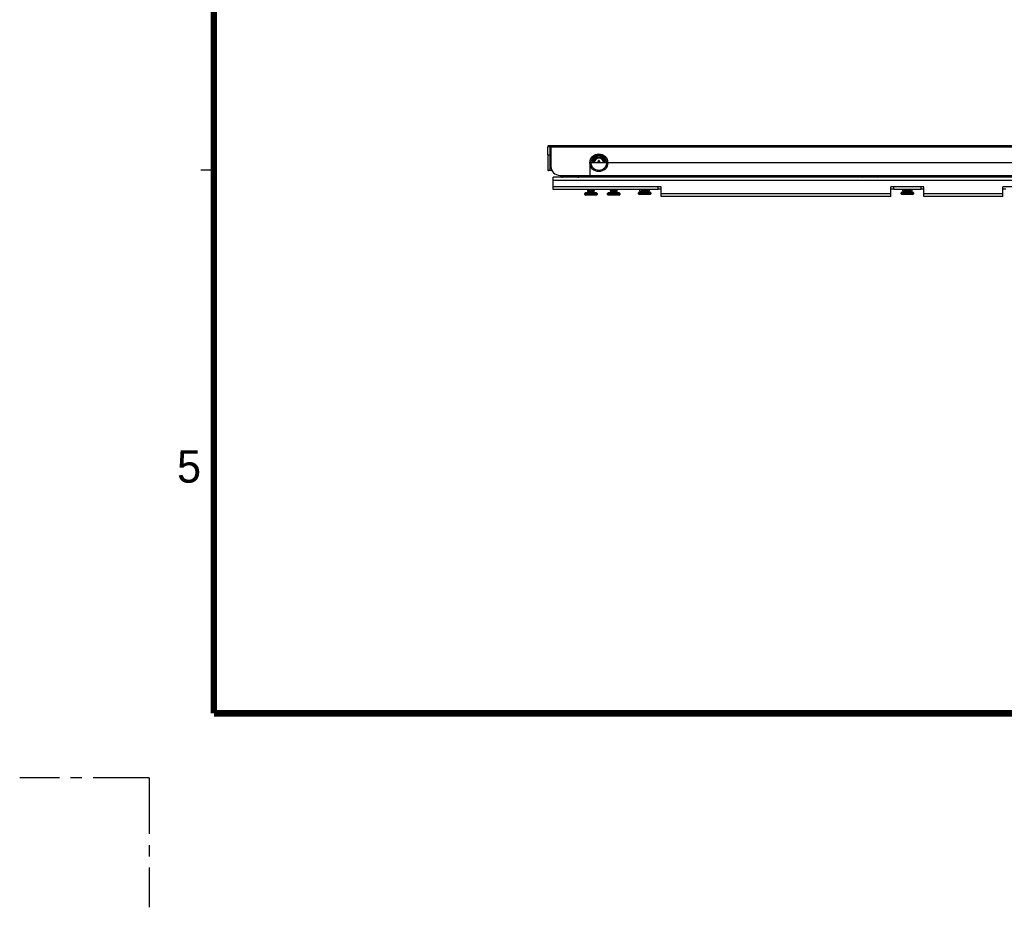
# Model space of a CAD drawing. Header units: millimetres. Extents: x 0 to 1852, y 0 to 1359.
# Tile 1 of 54: x 0 to 431, y 0 to 389. Entities that reach past the tile are written whole.
import ezdxf

# ---------------------------------------------------------------- set-up
doc = ezdxf.new("R2010")
doc.units = ezdxf.units.MM
doc.header["$LTSCALE"] = 65.395
doc.linetypes.add('CENTER', pattern=[0.6, 0.375, -0.075, 0.075, -0.075])
doc.layers.get('0').update_dxf_attribs({"linetype": 'CONTINUOUS'})
doc.layers.add('02___PRT_ALL_AXES', color=7, linetype='CONTINUOUS')
doc.layers.add('DEFAULT_1', color=7, linetype='CENTER')
doc.styles.add('TEXTSTYLE_2', font='txt')

msp = doc.modelspace()

# ---------------------------------------------------------------- linework, layer by layer
at = {"color": 7, "linetype": 'Continuous'}
for p, q in [((231.071, 333.461), (231.071, 333.541)), ((231.071, 333.541), (775.751, 333.541)), ((231.071, 329.465), (231.071, 332.906)), ((232.071, 332.906), (231.071, 332.906)), ((231.271, 333.106), (232.271, 333.106)), ((232.071, 329.465), (232.071, 333.106)), ((232.411, 332.29), (232.071, 332.29)), ((232.411, 332.143), (232.071, 332.143)), ((232.071, 332.036), (232.411, 332.036)), ((232.271, 333.311), (232.421, 333.461)), ((232.271, 332.511), (232.271, 333.311)), ((232.421, 332.361), (232.271, 332.511)), ((232.411, 333.411), (232.411, 324.424)), ((774.411, 333.411), (232.411, 333.411)), ((774.411, 332.711), (232.411, 332.711)), ((231.071, 329.465), (232.471, 329.465)), ((231.171, 322.654), (231.171, 329.465)), ((231.971, 329.465), (231.971, 322.654)), ((232.411, 331.683), (232.071, 331.683)), ((249.651, 319.957), (249.651, 326.017)), ((249.651, 326.017), (757.651, 326.017)), ((252.511, 326.165), (252.511, 326.017)), ((252.511, 326.165), (253.061, 326.165)), ((252.661, 326.017), (252.661, 326.165)), ((253.211, 326.315), (253.211, 326.865)), ((253.611, 326.865), (253.211, 326.865)), ((253.211, 326.715), (253.611, 326.715)), ((253.611, 326.865), (253.611, 326.315)), ((253.761, 326.165), (254.311, 326.165)), ((254.161, 326.165), (254.161, 326.017)), ((254.311, 326.017), (254.311, 326.165)), ((79.286, 322.808), (84.949, 322.808)), ((231.171, 322.654), (232.879, 322.654)), ((232.954, 322.506), (231.321, 322.506)), ((236.411, 320.424), (770.411, 320.424)), ((236.411, 320.355), (245.412, 320.355)), ((249.651, 320.117), (757.651, 320.117)), ((249.651, 320.017), (757.651, 320.017)), ((757.651, 319.957), (249.651, 319.957)), ((252.611, 312.453), (247.211, 312.453)), ((252.611, 312.053), (247.211, 312.053)), ((252.311, 312.753), (247.511, 312.753)), ((252.311, 311.753), (247.511, 311.753)), ((248.413, 314.007), (248.411, 314.003)), ((248.413, 313.948), (248.411, 313.953)), ((248.413, 313.507), (248.411, 313.503)), ((248.413, 313.448), (248.411, 313.453)), ((248.413, 313.007), (248.411, 313.003)), ((248.411, 313.003), (248.411, 312.753)), ((248.639, 314.233), (248.413, 314.007)), ((248.413, 313.948), (248.634, 313.728)), ((248.639, 313.733), (248.413, 313.507)), ((248.413, 313.448), (248.634, 313.228)), ((248.639, 313.233), (248.413, 313.007)), ((248.609, 314.253), (248.634, 314.228)), ((251.184, 313.973), (251.409, 314.198)), ((251.184, 313.473), (251.409, 313.698)), ((251.409, 313.757), (251.189, 313.978)), ((251.409, 313.257), (251.189, 313.478)), ((251.409, 314.198), (251.411, 314.203)), ((251.409, 313.757), (251.411, 313.753)), ((251.409, 313.698), (251.411, 313.703)), ((251.409, 313.257), (251.411, 313.253)), ((251.411, 314.253), (251.411, 314.203)), ((251.411, 313.753), (251.411, 313.703)), ((251.411, 312.753), (251.411, 313.203)), ((252.611, 312.453), (252.611, 312.053)), ((262.611, 312.453), (257.211, 312.453)), ((262.611, 312.053), (257.211, 312.053)), ((262.311, 312.753), (257.511, 312.753)), ((262.311, 311.753), (257.511, 311.753)), ((258.413, 314.007), (258.411, 314.003)), ((258.413, 313.948), (258.411, 313.953)), ((258.413, 313.507), (258.411, 313.503)), ((258.413, 313.448), (258.411, 313.453)), ((258.413, 313.007), (258.411, 313.003)), ((258.411, 313.003), (258.411, 312.753)), ((258.639, 314.233), (258.413, 314.007)), ((258.413, 313.948), (258.634, 313.728)), ((258.639, 313.733), (258.413, 313.507)), ((258.413, 313.448), (258.634, 313.228)), ((258.639, 313.233), (258.413, 313.007)), ((258.609, 314.253), (258.634, 314.228)), ((261.184, 313.973), (261.409, 314.198)), ((261.184, 313.473), (261.409, 313.698)), ((261.409, 313.757), (261.189, 313.978)), ((261.409, 313.257), (261.189, 313.478)), ((261.409, 314.198), (261.411, 314.203)), ((261.409, 313.757), (261.411, 313.753)), ((261.409, 313.698), (261.411, 313.703)), ((261.409, 313.257), (261.411, 313.253)), ((261.411, 314.253), (261.411, 314.203)), ((261.411, 313.753), (261.411, 313.703)), ((261.411, 312.753), (261.411, 313.203)), ((262.611, 312.453), (262.611, 312.053)), ((276.111, 312.753), (270.711, 312.753)), ((276.111, 312.353), (270.711, 312.353)), ((275.811, 313.053), (271.011, 313.053)), ((275.811, 312.053), (271.011, 312.053)), ((271.913, 313.807), (271.911, 313.803)), ((271.913, 313.748), (271.911, 313.753)), ((271.913, 313.307), (271.911, 313.303)), ((271.911, 313.303), (271.911, 313.053)), ((271.913, 314.248), (272.134, 314.028)), ((272.139, 314.033), (271.913, 313.807)), ((271.913, 313.748), (272.134, 313.528)), ((272.139, 313.533), (271.913, 313.307)), ((274.684, 313.773), (274.909, 313.998)), ((274.909, 313.557), (274.689, 313.778)), ((274.909, 314.057), (274.714, 314.253)), ((274.909, 314.057), (274.911, 314.053)), ((274.909, 313.998), (274.911, 314.003)), ((274.909, 313.557), (274.911, 313.553)), ((274.911, 314.053), (274.911, 314.003)), ((274.911, 313.053), (274.911, 313.503)), ((276.111, 312.753), (276.111, 312.353)), ((280.611, 314.353), (279.411, 314.353)), ((382.411, 314.353), (381.211, 314.353)), ((391.111, 312.753), (385.711, 312.753)), ((391.111, 312.353), (385.711, 312.353)), ((390.811, 313.053), (386.011, 313.053)), ((390.811, 312.053), (386.011, 312.053)), ((386.913, 313.807), (386.911, 313.803)), ((386.913, 313.748), (386.911, 313.753)), ((386.913, 313.307), (386.911, 313.303)), ((386.911, 313.303), (386.911, 313.053)), ((386.913, 314.248), (387.134, 314.028)), ((387.139, 314.033), (386.913, 313.807)), ((386.913, 313.748), (387.134, 313.528)), ((387.139, 313.533), (386.913, 313.307)), ((389.684, 313.773), (389.909, 313.998)), ((389.909, 313.557), (389.689, 313.778)), ((389.909, 314.057), (389.714, 314.253)), ((389.909, 314.057), (389.911, 314.053)), ((389.909, 313.998), (389.911, 314.003)), ((389.909, 313.557), (389.911, 313.553)), ((389.911, 314.053), (389.911, 314.003)), ((389.911, 313.053), (389.911, 313.503)), ((391.111, 312.753), (391.111, 312.353)), ((395.611, 314.353), (394.411, 314.353)), ((431.411, 314.353), (430.211, 314.353))]:
    msp.add_line(p, q, dxfattribs=at)
at = {"color": 3, "linetype": 'Continuous'}
for p, q in [((231.071, 333.461), (775.751, 333.461)), ((233.411, 314.253), (233.411, 319.653)), ((773.411, 319.653), (233.411, 319.653)), ((773.411, 318.153), (233.411, 318.153)), ((280.611, 315.453), (233.411, 315.453)), ((279.411, 314.253), (279.411, 315.453)), ((280.611, 311.153), (280.611, 315.453)), ((381.211, 311.153), (381.211, 315.453)), ((395.611, 315.453), (381.211, 315.453)), ((382.411, 314.253), (382.411, 315.453)), ((394.411, 314.253), (394.411, 315.453)), ((395.611, 311.153), (395.611, 315.453)), ((430.211, 311.153), (430.211, 315.453)), ((446.611, 315.453), (430.211, 315.453)), ((279.411, 314.253), (233.411, 314.253)), ((271.411, 313.653), (271.411, 314.253)), ((275.411, 314.253), (275.411, 313.653)), ((381.211, 312.353), (280.611, 312.353)), ((381.211, 311.153), (280.611, 311.153)), ((394.411, 314.253), (382.411, 314.253)), ((386.411, 313.653), (386.411, 314.253)), ((390.411, 314.253), (390.411, 313.653)), ((430.211, 312.353), (395.611, 312.353)), ((430.211, 311.153), (395.611, 311.153))]:
    msp.add_line(p, q, dxfattribs=at)
at = {"color": 5, "linetype": 'Continuous', "const_width": 2.832}
for points in [[(84.949, 84.949), (84.949, 1274.242)], [(1766.949, 84.949), (84.949, 84.949)]]:
    msp.add_lwpolyline(points, dxfattribs=at)
at = {"color": 7, "linetype": 'Continuous'}
for radius in [3.897, 3.377]:
    msp.add_circle((253.411, 325.965), radius, dxfattribs=at)
for centre, radius, start, end in [((231.271, 332.906), 0.2, 89.99996, 180), ((253.411, 325.965), 2.973, 3.6, 180), ((253.411, 325.965), 2.454, 0, 180), ((253.411, 325.965), 2, 1.5146, 176.4), ((236.411, 324.424), 4, 180, 270), ((253.061, 326.315), 0.15, 270, 360), ((253.761, 326.315), 0.15, 180, 270), ((231.321, 322.686), 0.18, 191.70788, 270), ((237.565, 320.953), 1.3, 207.35074, 270), ((244.257, 320.953), 1.3, 270, 332.64926), ((368.815, 320.953), 1.3, 228.23389, 270), ((375.507, 320.953), 1.3, 270, 311.76615), ((247.511, 312.453), 0.3, 90, 180), ((247.511, 312.053), 0.3, 180, 270), ((252.311, 312.453), 0.3, 0, 90), ((252.311, 312.053), 0.3, 270, 360), ((257.511, 312.453), 0.3, 90, 180), ((257.511, 312.053), 0.3, 180, 270), ((262.311, 312.453), 0.3, 0, 90), ((262.311, 312.053), 0.3, 270, 360), ((271.011, 312.753), 0.3, 90, 180), ((271.011, 312.353), 0.3, 180, 270), ((275.811, 312.753), 0.3, 0, 90), ((275.811, 312.353), 0.3, 270, 360), ((386.011, 312.753), 0.3, 90, 180), ((386.011, 312.353), 0.3, 180, 270), ((390.811, 312.753), 0.3, 0, 90), ((390.811, 312.353), 0.3, 270, 360)]:
    msp.add_arc(centre, radius, start, end, dxfattribs=at)
at = {"color": 3, "linetype": 'Continuous'}
for centre, start, end in [((272.611, 313.653), 180, 210.19017), ((274.211, 313.653), 329.80983, 360), ((387.611, 313.653), 180, 210.19017), ((389.211, 313.653), 329.80983, 360)]:
    msp.add_arc(centre, 1.2, start, end, dxfattribs=at)
at = {"color": 7, "linetype": 'Continuous'}
for points, knots in [([(248.411, 313.953), (248.411, 313.956), (248.418, 313.961), (248.428, 313.965), (248.446, 313.97), (248.478, 313.977), (248.526, 313.984), (248.587, 313.992), (248.66, 313.999), (248.744, 314.007), (248.878, 314.018), (249.068, 314.03), (249.317, 314.045), (249.588, 314.061), (249.872, 314.076), (250.157, 314.091), (250.432, 314.106), (250.689, 314.121), (250.886, 314.134), (251.027, 314.144), (251.118, 314.152), (251.197, 314.159), (251.265, 314.167), (251.32, 314.174), (251.362, 314.182), (251.388, 314.188), (251.403, 314.194), (251.407, 314.197), (251.409, 314.198)], [0, 0, 0, 0, 0.0034426, 0.0065998, 0.0108318, 0.0225813, 0.0386924, 0.0590502, 0.0834845, 0.1117751, 0.1436678, 0.2170522, 0.3009341, 0.3922147, 0.4875176, 0.5833101, 0.6760411, 0.762282, 0.8388425, 0.8725911, 0.9028959, 0.9294786, 0.9521003, 0.9705644, 0.9847195, 0.9944916, 0.9977532, 1, 1, 1, 1]), ([(248.411, 313.453), (248.411, 313.456), (248.418, 313.461), (248.428, 313.465), (248.446, 313.47), (248.478, 313.477), (248.526, 313.484), (248.587, 313.492), (248.66, 313.499), (248.744, 313.507), (248.878, 313.518), (249.068, 313.53), (249.317, 313.545), (249.588, 313.561), (249.872, 313.576), (250.157, 313.591), (250.432, 313.606), (250.689, 313.621), (250.886, 313.634), (251.027, 313.644), (251.118, 313.652), (251.197, 313.659), (251.265, 313.667), (251.32, 313.674), (251.362, 313.682), (251.388, 313.688), (251.403, 313.694), (251.407, 313.697), (251.409, 313.698)], [0, 0, 0, 0, 0.0034426, 0.0065997, 0.0108319, 0.0225818, 0.0386935, 0.059052, 0.0834867, 0.1117775, 0.1436702, 0.2170535, 0.3009365, 0.392217, 0.4875179, 0.5833072, 0.6760373, 0.7622783, 0.8388388, 0.8725875, 0.9028925, 0.929476, 0.9520985, 0.9705636, 0.9847192, 0.9944915, 0.9977532, 1, 1, 1, 1]), ([(251.411, 314.253), (251.411, 314.249), (251.404, 314.245), (251.395, 314.241), (251.376, 314.235), (251.345, 314.229), (251.297, 314.221), (251.236, 314.214), (251.163, 314.206), (251.078, 314.198), (250.944, 314.188), (250.755, 314.175), (250.505, 314.16), (250.234, 314.145), (249.95, 314.13), (249.666, 314.115), (249.39, 314.1), (249.134, 314.085), (248.936, 314.072), (248.796, 314.061), (248.705, 314.053), (248.625, 314.046), (248.558, 314.038), (248.503, 314.031), (248.461, 314.024), (248.434, 314.017), (248.42, 314.011), (248.415, 314.009), (248.413, 314.007)], [0, 0, 0, 0, 0.0034427, 0.0065998, 0.0108319, 0.0225815, 0.0386925, 0.0590502, 0.0834844, 0.111775, 0.1436678, 0.217053, 0.3009357, 0.3922162, 0.4875195, 0.5833127, 0.676044, 0.7622839, 0.8388437, 0.8725921, 0.9028968, 0.9294794, 0.952101, 0.9705647, 0.9847196, 0.9944916, 0.9977532, 1, 1, 1, 1]), ([(251.411, 313.753), (251.411, 313.749), (251.404, 313.745), (251.395, 313.741), (251.376, 313.735), (251.345, 313.729), (251.297, 313.721), (251.236, 313.714), (251.163, 313.706), (251.078, 313.698), (250.944, 313.688), (250.755, 313.675), (250.505, 313.66), (250.234, 313.645), (249.95, 313.63), (249.666, 313.615), (249.39, 313.6), (249.134, 313.585), (248.936, 313.572), (248.796, 313.561), (248.705, 313.553), (248.625, 313.546), (248.558, 313.538), (248.503, 313.531), (248.461, 313.524), (248.434, 313.517), (248.42, 313.511), (248.415, 313.509), (248.413, 313.507)], [0, 0, 0, 0, 0.0034427, 0.0065999, 0.0108321, 0.0225822, 0.0386936, 0.0590516, 0.0834858, 0.1117766, 0.1436699, 0.2170569, 0.3009429, 0.3922242, 0.4875269, 0.5833195, 0.6760504, 0.7622878, 0.838845, 0.8725928, 0.9028973, 0.9294799, 0.9521016, 0.9705654, 0.9847201, 0.9944917, 0.9977532, 1, 1, 1, 1]), ([(251.411, 313.253), (251.411, 313.249), (251.404, 313.245), (251.395, 313.241), (251.376, 313.235), (251.345, 313.229), (251.297, 313.221), (251.236, 313.214), (251.163, 313.206), (251.078, 313.198), (250.944, 313.188), (250.755, 313.175), (250.505, 313.16), (250.234, 313.145), (249.95, 313.13), (249.666, 313.115), (249.39, 313.1), (249.134, 313.085), (248.936, 313.072), (248.796, 313.061), (248.705, 313.053), (248.625, 313.046), (248.558, 313.038), (248.503, 313.031), (248.461, 313.024), (248.434, 313.017), (248.42, 313.011), (248.415, 313.009), (248.413, 313.007)], [0, 0, 0, 0, 0.0034427, 0.0065999, 0.0108322, 0.0225827, 0.0386947, 0.0590538, 0.0834889, 0.1117801, 0.1436736, 0.2170607, 0.3009467, 0.3922277, 0.4875274, 0.5833175, 0.6760479, 0.7622864, 0.8388429, 0.8725903, 0.9028948, 0.9294779, 0.9521001, 0.9705646, 0.9847197, 0.9944917, 0.9977533, 1, 1, 1, 1]), ([(248.639, 313.733), (248.642, 313.736), (248.655, 313.742), (248.679, 313.749), (248.715, 313.756), (248.761, 313.763), (248.817, 313.771), (248.882, 313.778), (248.957, 313.786), (249.108, 313.799), (249.347, 313.817), (249.678, 313.838), (249.971, 313.856), (250.207, 313.871), (250.378, 313.882), (250.539, 313.894), (250.688, 313.905), (250.821, 313.916), (250.936, 313.927), (251.031, 313.938), (251.096, 313.947), (251.137, 313.955), (251.158, 313.961), (251.173, 313.966), (251.181, 313.97), (251.184, 313.973)], [0, 0, 0, 0, 0.0059034, 0.0158361, 0.0299194, 0.0480905, 0.0702217, 0.0961284, 0.1255941, 0.1583607, 0.2734766, 0.4065093, 0.5469405, 0.6164562, 0.6836558, 0.7472039, 0.8058399, 0.8584025, 0.9038555, 0.9413117, 0.9700624, 0.9810141, 0.9896314, 0.9959255, 1, 1, 1, 1]), ([(248.639, 313.233), (248.642, 313.236), (248.655, 313.242), (248.679, 313.249), (248.715, 313.256), (248.761, 313.263), (248.817, 313.271), (248.882, 313.278), (248.957, 313.286), (249.108, 313.299), (249.347, 313.317), (249.678, 313.338), (249.971, 313.356), (250.207, 313.371), (250.378, 313.382), (250.539, 313.394), (250.688, 313.405), (250.821, 313.416), (250.936, 313.427), (251.031, 313.438), (251.096, 313.447), (251.137, 313.455), (251.158, 313.461), (251.173, 313.466), (251.181, 313.47), (251.184, 313.473)], [0, 0, 0, 0, 0.0059019, 0.0158364, 0.029918, 0.0480908, 0.0702206, 0.0961283, 0.1255934, 0.1583602, 0.2734763, 0.4065086, 0.54694, 0.6164555, 0.6836551, 0.7472037, 0.80584, 0.8584022, 0.9038543, 0.9413107, 0.9700622, 0.981013, 0.9896318, 0.9959243, 1, 1, 1, 1]), ([(258.411, 313.953), (258.411, 313.956), (258.418, 313.961), (258.428, 313.965), (258.446, 313.97), (258.478, 313.977), (258.526, 313.984), (258.587, 313.992), (258.66, 313.999), (258.744, 314.007), (258.878, 314.018), (259.068, 314.03), (259.317, 314.045), (259.588, 314.061), (259.872, 314.076), (260.157, 314.091), (260.432, 314.106), (260.689, 314.121), (260.886, 314.134), (261.027, 314.144), (261.118, 314.152), (261.197, 314.159), (261.265, 314.167), (261.32, 314.174), (261.362, 314.182), (261.388, 314.188), (261.403, 314.194), (261.407, 314.197), (261.409, 314.198)], [0, 0, 0, 0, 0.0034426, 0.0065998, 0.0108318, 0.0225813, 0.0386924, 0.0590502, 0.0834845, 0.1117751, 0.1436678, 0.2170522, 0.3009341, 0.3922147, 0.4875176, 0.5833101, 0.6760411, 0.762282, 0.8388425, 0.8725911, 0.9028959, 0.9294786, 0.9521003, 0.9705644, 0.9847195, 0.9944916, 0.9977532, 1, 1, 1, 1]), ([(258.411, 313.453), (258.411, 313.456), (258.418, 313.461), (258.428, 313.465), (258.446, 313.47), (258.478, 313.477), (258.526, 313.484), (258.587, 313.492), (258.66, 313.499), (258.744, 313.507), (258.878, 313.518), (259.068, 313.53), (259.317, 313.545), (259.588, 313.561), (259.872, 313.576), (260.157, 313.591), (260.432, 313.606), (260.689, 313.621), (260.886, 313.634), (261.027, 313.644), (261.118, 313.652), (261.197, 313.659), (261.265, 313.667), (261.32, 313.674), (261.362, 313.682), (261.388, 313.688), (261.403, 313.694), (261.407, 313.697), (261.409, 313.698)], [0, 0, 0, 0, 0.0034426, 0.0065997, 0.0108319, 0.0225818, 0.0386935, 0.059052, 0.0834867, 0.1117775, 0.1436702, 0.2170535, 0.3009365, 0.392217, 0.4875179, 0.5833072, 0.6760373, 0.7622783, 0.8388388, 0.8725875, 0.9028925, 0.929476, 0.9520985, 0.9705636, 0.9847192, 0.9944915, 0.9977532, 1, 1, 1, 1]), ([(261.411, 314.253), (261.411, 314.249), (261.404, 314.245), (261.395, 314.241), (261.376, 314.235), (261.345, 314.229), (261.297, 314.221), (261.236, 314.214), (261.163, 314.206), (261.078, 314.198), (260.944, 314.188), (260.755, 314.175), (260.505, 314.16), (260.234, 314.145), (259.95, 314.13), (259.666, 314.115), (259.39, 314.1), (259.134, 314.085), (258.936, 314.072), (258.796, 314.061), (258.705, 314.053), (258.625, 314.046), (258.558, 314.038), (258.503, 314.031), (258.461, 314.024), (258.434, 314.017), (258.42, 314.011), (258.415, 314.009), (258.413, 314.007)], [0, 0, 0, 0, 0.0034427, 0.0065998, 0.0108319, 0.0225815, 0.0386925, 0.0590502, 0.0834844, 0.111775, 0.1436678, 0.217053, 0.3009357, 0.3922162, 0.4875195, 0.5833127, 0.676044, 0.7622839, 0.8388437, 0.8725921, 0.9028968, 0.9294794, 0.952101, 0.9705647, 0.9847196, 0.9944916, 0.9977532, 1, 1, 1, 1]), ([(261.411, 313.753), (261.411, 313.749), (261.404, 313.745), (261.395, 313.741), (261.376, 313.735), (261.345, 313.729), (261.297, 313.721), (261.236, 313.714), (261.163, 313.706), (261.078, 313.698), (260.944, 313.688), (260.755, 313.675), (260.505, 313.66), (260.234, 313.645), (259.95, 313.63), (259.666, 313.615), (259.39, 313.6), (259.134, 313.585), (258.936, 313.572), (258.796, 313.561), (258.705, 313.553), (258.625, 313.546), (258.558, 313.538), (258.503, 313.531), (258.461, 313.524), (258.434, 313.517), (258.42, 313.511), (258.415, 313.509), (258.413, 313.507)], [0, 0, 0, 0, 0.0034427, 0.0065999, 0.0108321, 0.0225822, 0.0386936, 0.0590516, 0.0834858, 0.1117766, 0.1436699, 0.2170569, 0.3009429, 0.3922242, 0.4875269, 0.5833195, 0.6760504, 0.7622878, 0.838845, 0.8725928, 0.9028973, 0.9294799, 0.9521016, 0.9705654, 0.9847201, 0.9944917, 0.9977532, 1, 1, 1, 1]), ([(261.411, 313.253), (261.411, 313.249), (261.404, 313.245), (261.395, 313.241), (261.376, 313.235), (261.345, 313.229), (261.297, 313.221), (261.236, 313.214), (261.163, 313.206), (261.078, 313.198), (260.944, 313.188), (260.755, 313.175), (260.505, 313.16), (260.234, 313.145), (259.95, 313.13), (259.666, 313.115), (259.39, 313.1), (259.134, 313.085), (258.936, 313.072), (258.796, 313.061), (258.705, 313.053), (258.625, 313.046), (258.558, 313.038), (258.503, 313.031), (258.461, 313.024), (258.434, 313.017), (258.42, 313.011), (258.415, 313.009), (258.413, 313.007)], [0, 0, 0, 0, 0.0034427, 0.0065999, 0.0108322, 0.0225827, 0.0386947, 0.0590538, 0.0834889, 0.1117801, 0.1436736, 0.2170607, 0.3009467, 0.3922277, 0.4875274, 0.5833175, 0.6760479, 0.7622864, 0.8388429, 0.8725903, 0.9028948, 0.9294779, 0.9521001, 0.9705646, 0.9847197, 0.9944917, 0.9977533, 1, 1, 1, 1]), ([(258.639, 313.733), (258.642, 313.736), (258.655, 313.742), (258.679, 313.749), (258.715, 313.756), (258.761, 313.763), (258.817, 313.771), (258.882, 313.778), (258.957, 313.786), (259.108, 313.799), (259.347, 313.817), (259.678, 313.838), (259.971, 313.856), (260.207, 313.871), (260.378, 313.882), (260.539, 313.894), (260.688, 313.905), (260.821, 313.916), (260.936, 313.927), (261.031, 313.938), (261.096, 313.947), (261.137, 313.955), (261.158, 313.961), (261.173, 313.966), (261.181, 313.97), (261.184, 313.973)], [0, 0, 0, 0, 0.0059034, 0.0158361, 0.0299194, 0.0480905, 0.0702217, 0.0961284, 0.1255941, 0.1583607, 0.2734766, 0.4065093, 0.5469405, 0.6164562, 0.6836558, 0.7472039, 0.8058399, 0.8584025, 0.9038555, 0.9413117, 0.9700624, 0.9810141, 0.9896314, 0.9959255, 1, 1, 1, 1]), ([(258.639, 313.233), (258.642, 313.236), (258.655, 313.242), (258.679, 313.249), (258.715, 313.256), (258.761, 313.263), (258.817, 313.271), (258.882, 313.278), (258.957, 313.286), (259.108, 313.299), (259.347, 313.317), (259.678, 313.338), (259.971, 313.356), (260.207, 313.371), (260.378, 313.382), (260.539, 313.394), (260.688, 313.405), (260.821, 313.416), (260.936, 313.427), (261.031, 313.438), (261.096, 313.447), (261.137, 313.455), (261.158, 313.461), (261.173, 313.466), (261.181, 313.47), (261.184, 313.473)], [0, 0, 0, 0, 0.0059019, 0.0158364, 0.029918, 0.0480908, 0.0702206, 0.0961283, 0.1255934, 0.1583602, 0.2734763, 0.4065086, 0.54694, 0.6164555, 0.6836551, 0.7472037, 0.80584, 0.8584022, 0.9038543, 0.9413107, 0.9700622, 0.981013, 0.9896318, 0.9959243, 1, 1, 1, 1]), ([(271.911, 313.753), (271.911, 313.756), (271.918, 313.761), (271.928, 313.765), (271.946, 313.77), (271.978, 313.777), (272.026, 313.784), (272.087, 313.792), (272.16, 313.799), (272.244, 313.807), (272.378, 313.818), (272.568, 313.83), (272.817, 313.845), (273.089, 313.861), (273.372, 313.876), (273.657, 313.891), (273.932, 313.906), (274.189, 313.921), (274.386, 313.934), (274.527, 313.944), (274.618, 313.952), (274.697, 313.959), (274.765, 313.967), (274.82, 313.974), (274.862, 313.982), (274.888, 313.988), (274.903, 313.994), (274.907, 313.997), (274.909, 313.998)], [0, 0, 0, 0, 0.0034426, 0.0065997, 0.0108319, 0.0225818, 0.0386935, 0.059052, 0.0834867, 0.1117775, 0.1436702, 0.2170535, 0.3009365, 0.392217, 0.4875179, 0.5833072, 0.6760373, 0.7622783, 0.8388388, 0.8725875, 0.9028925, 0.929476, 0.9520985, 0.9705636, 0.9847192, 0.9944915, 0.9977532, 1, 1, 1, 1]), ([(274.911, 314.053), (274.911, 314.049), (274.904, 314.045), (274.895, 314.041), (274.876, 314.035), (274.845, 314.029), (274.797, 314.021), (274.736, 314.014), (274.663, 314.006), (274.578, 313.998), (274.444, 313.988), (274.255, 313.975), (274.005, 313.96), (273.734, 313.945), (273.45, 313.93), (273.166, 313.915), (272.89, 313.9), (272.634, 313.885), (272.436, 313.872), (272.296, 313.861), (272.205, 313.853), (272.125, 313.846), (272.058, 313.838), (272.003, 313.831), (271.961, 313.824), (271.934, 313.817), (271.92, 313.811), (271.915, 313.809), (271.913, 313.807)], [0, 0, 0, 0, 0.0034427, 0.0065999, 0.0108321, 0.0225822, 0.0386936, 0.0590516, 0.0834858, 0.1117766, 0.1436699, 0.2170569, 0.3009429, 0.3922242, 0.4875269, 0.5833195, 0.6760504, 0.7622878, 0.838845, 0.8725928, 0.9028973, 0.9294799, 0.9521016, 0.9705654, 0.9847201, 0.9944917, 0.9977532, 1, 1, 1, 1]), ([(274.911, 313.553), (274.911, 313.549), (274.904, 313.545), (274.895, 313.541), (274.876, 313.535), (274.845, 313.529), (274.797, 313.521), (274.736, 313.514), (274.663, 313.506), (274.578, 313.498), (274.444, 313.488), (274.255, 313.475), (274.005, 313.46), (273.734, 313.445), (273.45, 313.43), (273.166, 313.415), (272.89, 313.4), (272.634, 313.385), (272.436, 313.372), (272.296, 313.361), (272.205, 313.353), (272.125, 313.346), (272.058, 313.338), (272.003, 313.331), (271.961, 313.324), (271.934, 313.317), (271.92, 313.311), (271.915, 313.309), (271.913, 313.307)], [0, 0, 0, 0, 0.0034427, 0.0065999, 0.0108322, 0.0225827, 0.0386947, 0.0590538, 0.0834889, 0.1117801, 0.1436736, 0.2170607, 0.3009467, 0.3922277, 0.4875274, 0.5833175, 0.6760479, 0.7622864, 0.8388429, 0.8725903, 0.9028948, 0.9294779, 0.9521001, 0.9705646, 0.9847197, 0.9944917, 0.9977533, 1, 1, 1, 1]), ([(272.139, 314.033), (272.142, 314.036), (272.153, 314.041), (272.174, 314.048), (272.204, 314.054), (272.244, 314.061), (272.292, 314.068), (272.372, 314.077), (272.491, 314.089), (272.653, 314.102), (272.838, 314.116), (273.04, 314.129), (273.253, 314.143), (273.47, 314.156), (273.686, 314.17), (273.894, 314.183), (274.088, 314.197), (274.261, 314.21), (274.409, 314.224), (274.527, 314.237), (274.595, 314.247), (274.624, 314.253)], [0, 0, 0, 0, 0.0053997, 0.0142501, 0.0266751, 0.0426434, 0.0620657, 0.0848114, 0.1396071, 0.2054455, 0.2803905, 0.3622262, 0.4485275, 0.536734, 0.6242282, 0.7084139, 0.7867947, 0.8570502, 0.9171081, 0.9652129, 1, 1, 1, 1]), ([(272.139, 313.533), (272.142, 313.536), (272.155, 313.542), (272.179, 313.549), (272.215, 313.556), (272.261, 313.563), (272.317, 313.571), (272.382, 313.578), (272.457, 313.586), (272.608, 313.599), (272.847, 313.617), (273.178, 313.638), (273.471, 313.656), (273.707, 313.671), (273.878, 313.682), (274.039, 313.694), (274.188, 313.705), (274.321, 313.716), (274.436, 313.727), (274.531, 313.738), (274.596, 313.747), (274.637, 313.755), (274.658, 313.761), (274.673, 313.766), (274.681, 313.77), (274.684, 313.773)], [0, 0, 0, 0, 0.0059019, 0.0158364, 0.029918, 0.0480908, 0.0702206, 0.0961283, 0.1255934, 0.1583602, 0.2734763, 0.4065086, 0.54694, 0.6164555, 0.6836551, 0.7472037, 0.80584, 0.8584022, 0.9038543, 0.9413107, 0.9700622, 0.981013, 0.9896318, 0.9959243, 1, 1, 1, 1]), ([(386.911, 313.753), (386.911, 313.756), (386.918, 313.761), (386.928, 313.765), (386.946, 313.77), (386.978, 313.777), (387.026, 313.784), (387.087, 313.792), (387.16, 313.799), (387.244, 313.807), (387.378, 313.818), (387.568, 313.83), (387.817, 313.845), (388.089, 313.861), (388.372, 313.876), (388.657, 313.891), (388.932, 313.906), (389.189, 313.921), (389.386, 313.934), (389.527, 313.944), (389.618, 313.952), (389.697, 313.959), (389.765, 313.967), (389.82, 313.974), (389.862, 313.982), (389.888, 313.988), (389.903, 313.994), (389.907, 313.997), (389.909, 313.998)], [0, 0, 0, 0, 0.0034426, 0.0065997, 0.0108319, 0.0225818, 0.0386935, 0.059052, 0.0834867, 0.1117775, 0.1436702, 0.2170535, 0.3009365, 0.392217, 0.4875179, 0.5833072, 0.6760373, 0.7622783, 0.8388388, 0.8725875, 0.9028925, 0.929476, 0.9520985, 0.9705636, 0.9847192, 0.9944915, 0.9977532, 1, 1, 1, 1]), ([(389.911, 314.053), (389.911, 314.049), (389.904, 314.045), (389.895, 314.041), (389.876, 314.035), (389.845, 314.029), (389.797, 314.021), (389.736, 314.014), (389.663, 314.006), (389.578, 313.998), (389.444, 313.988), (389.255, 313.975), (389.005, 313.96), (388.734, 313.945), (388.45, 313.93), (388.166, 313.915), (387.89, 313.9), (387.634, 313.885), (387.436, 313.872), (387.296, 313.861), (387.205, 313.853), (387.125, 313.846), (387.058, 313.838), (387.003, 313.831), (386.961, 313.824), (386.934, 313.817), (386.92, 313.811), (386.915, 313.809), (386.913, 313.807)], [0, 0, 0, 0, 0.0034427, 0.0065999, 0.0108321, 0.0225822, 0.0386936, 0.0590516, 0.0834858, 0.1117766, 0.1436699, 0.2170569, 0.3009429, 0.3922242, 0.4875269, 0.5833195, 0.6760504, 0.7622878, 0.838845, 0.8725928, 0.9028973, 0.9294799, 0.9521016, 0.9705654, 0.9847201, 0.9944917, 0.9977532, 1, 1, 1, 1]), ([(389.911, 313.553), (389.911, 313.549), (389.904, 313.545), (389.895, 313.541), (389.876, 313.535), (389.845, 313.529), (389.797, 313.521), (389.736, 313.514), (389.663, 313.506), (389.578, 313.498), (389.444, 313.488), (389.255, 313.475), (389.005, 313.46), (388.734, 313.445), (388.45, 313.43), (388.166, 313.415), (387.89, 313.4), (387.634, 313.385), (387.436, 313.372), (387.296, 313.361), (387.205, 313.353), (387.125, 313.346), (387.058, 313.338), (387.003, 313.331), (386.961, 313.324), (386.934, 313.317), (386.92, 313.311), (386.915, 313.309), (386.913, 313.307)], [0, 0, 0, 0, 0.0034427, 0.0065999, 0.0108322, 0.0225827, 0.0386947, 0.0590538, 0.0834889, 0.1117801, 0.1436736, 0.2170607, 0.3009467, 0.3922277, 0.4875274, 0.5833175, 0.6760479, 0.7622864, 0.8388429, 0.8725903, 0.9028948, 0.9294779, 0.9521001, 0.9705646, 0.9847197, 0.9944917, 0.9977533, 1, 1, 1, 1]), ([(387.139, 314.033), (387.142, 314.036), (387.153, 314.041), (387.174, 314.048), (387.204, 314.054), (387.244, 314.061), (387.292, 314.068), (387.372, 314.077), (387.491, 314.089), (387.653, 314.102), (387.838, 314.116), (388.04, 314.129), (388.253, 314.143), (388.47, 314.156), (388.686, 314.17), (388.894, 314.183), (389.088, 314.197), (389.261, 314.21), (389.409, 314.224), (389.527, 314.237), (389.595, 314.247), (389.624, 314.253)], [0, 0, 0, 0, 0.0053997, 0.0142501, 0.0266751, 0.0426434, 0.0620657, 0.0848114, 0.1396071, 0.2054455, 0.2803905, 0.3622262, 0.4485275, 0.536734, 0.6242282, 0.7084139, 0.7867947, 0.8570502, 0.9171081, 0.9652129, 1, 1, 1, 1]), ([(387.139, 313.533), (387.142, 313.536), (387.155, 313.542), (387.179, 313.549), (387.215, 313.556), (387.261, 313.563), (387.317, 313.571), (387.382, 313.578), (387.457, 313.586), (387.608, 313.599), (387.847, 313.617), (388.178, 313.638), (388.471, 313.656), (388.707, 313.671), (388.878, 313.682), (389.039, 313.694), (389.188, 313.705), (389.321, 313.716), (389.436, 313.727), (389.531, 313.738), (389.596, 313.747), (389.637, 313.755), (389.658, 313.761), (389.673, 313.766), (389.681, 313.77), (389.684, 313.773)], [0, 0, 0, 0, 0.0059019, 0.0158364, 0.029918, 0.0480908, 0.0702206, 0.0961283, 0.1255934, 0.1583602, 0.2734763, 0.4065086, 0.54694, 0.6164555, 0.6836551, 0.7472037, 0.80584, 0.8584022, 0.9038543, 0.9413107, 0.9700622, 0.981013, 0.9896318, 0.9959243, 1, 1, 1, 1])]:
    msp.add_open_spline(points, degree=3, knots=knots, dxfattribs=at)
at = {"layer": '02___PRT_ALL_AXES', "color": 7, "linetype": 'Continuous'}
for p, q in [((247.211, 312.053), (247.211, 312.453)), ((248.411, 313.953), (248.411, 314.003)), ((248.411, 313.453), (248.411, 313.503)), ((248.411, 312.753), (248.411, 313.003)), ((251.411, 314.203), (251.411, 314.253)), ((251.411, 313.703), (251.411, 313.753)), ((251.411, 312.753), (251.411, 313.253)), ((252.611, 312.053), (252.611, 312.453)), ((257.211, 312.053), (257.211, 312.453)), ((258.411, 313.953), (258.411, 314.003)), ((258.411, 313.453), (258.411, 313.503)), ((258.411, 312.753), (258.411, 313.003)), ((261.411, 314.203), (261.411, 314.253)), ((261.411, 313.703), (261.411, 313.753)), ((261.411, 312.753), (261.411, 313.253)), ((262.611, 312.053), (262.611, 312.453)), ((270.711, 312.353), (270.711, 312.753)), ((271.911, 313.753), (271.911, 313.803)), ((271.911, 313.053), (271.911, 313.303)), ((274.911, 314.003), (274.911, 314.053)), ((274.911, 313.053), (274.911, 313.553)), ((276.111, 312.353), (276.111, 312.753)), ((385.711, 312.353), (385.711, 312.753)), ((386.911, 313.753), (386.911, 313.803)), ((386.911, 313.053), (386.911, 313.303)), ((389.911, 314.003), (389.911, 314.053)), ((389.911, 313.053), (389.911, 313.553)), ((391.111, 312.353), (391.111, 312.753))]:
    msp.add_line(p, q, dxfattribs=at)
at = {"layer": 'DEFAULT_1', "color": 3, "linetype": 'CENTER'}
for q in [(0, 56.633), (56.633, 0)]:
    msp.add_line((56.633, 56.633), q, dxfattribs=at)

# ---------------------------------------------------------------- texts
at = {"color": 7, "linetype": 'Continuous', "insert": (68.834, 200.081), "char_height": 14.158, "width": 14.15825, "attachment_point": 1, "line_spacing_factor": 0.9, "style": 'TEXTSTYLE_2'}
msp.add_mtext('5', dxfattribs=at)

doc.saveas('drawing.dxf')
